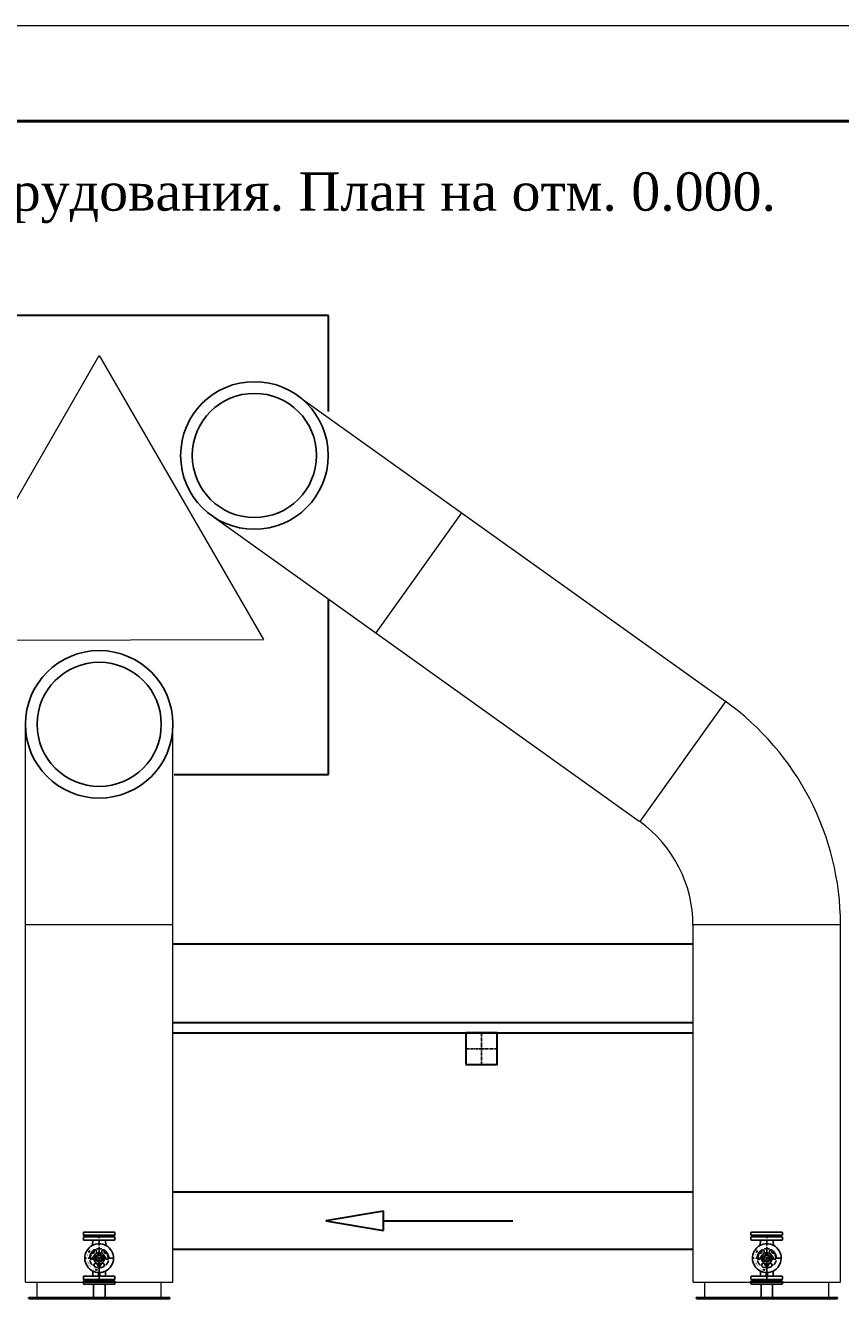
# Model space of a CAD drawing. Header units: millimetres. Extents: x 196 to 1773810, y -221320 to 153872.
# Tile 192 of 256: x 1154650 to 1158905, y -198263 to -191620. Entities that reach past the tile are written whole.
import ezdxf
from ezdxf.enums import TextEntityAlignment as Align

# ---------------------------------------------------------------- set-up
doc = ezdxf.new("R2010")
doc.units = ezdxf.units.MM
doc.linetypes.add('CENTER', pattern=[50.8, 31.75, -6.35, 6.35, -6.35])
doc.layers.add('(007) Здания', color=7, linetype='Continuous')
for name, color, linetype, lineweight in [('00_Основной', 163, 'Continuous', 40), ('Текст', 7, 'Continuous', 30), ('ТМ-размеры', 25, 'Continuous', 20), ('中心线', 1, 'CENTER', 25)]:
    doc.layers.add(name, color=color, linetype=linetype, lineweight=lineweight)
doc.layers.add('Text 1', color=7, linetype='Continuous', lineweight=25, true_color=0x0000b3)
doc.styles.get("Standard").update_dxf_attribs({"font": 'arial.ttf'})
doc.styles.add('Times New Roman', font='times.ttf')

# ---------------------------------------------------------------- blocks, each defined once
blk = doc.blocks.new('*U21')
at = {"lineweight": 9}
blk.add_line((-20, 292), (400, 292), dxfattribs=at)
at = {"lineweight": 50}
blk.add_line((0, 287), (395, 287), dxfattribs=at)

msp = doc.modelspace()

# ---------------------------------------------------------------- linework, layer by layer
at = {"color": 252, "lineweight": 30, "ltscale": 10}
for p, q in [((1156231.8, -193134.1, 0), (1153838, -193134.1, 0)), ((1156231.8, -193635.1, 0), (1156231.8, -193134.1, 0)), ((1156231.8, -195527.9, 0), (1156231.8, -194612.7, 0)), ((1155425.5, -195527.9, 0), (1156231.8, -195527.9, 0)), ((1155420, -196411.5), (1158134.9, -196411.5)), ((1155419.9, -196822.5), (1158134.8, -196822.5)), ((1155419.9, -196877.3), (1158134.8, -196877.3)), ((1158134.7, -197708.2, 0.1), (1155419.8, -197708.2, 0.1)), ((1156518.8, -197808.2, -0.1), (1156218.8, -197858.2, -0.1)), ((1156518.8, -197908.2, -0.1), (1156518.8, -197808.2, -0.1)), ((1156218.8, -197858.2, -0.1), (1156518.8, -197908.2, -0.1)), ((1156518.8, -197858.2, -0.1), (1157194.3, -197858.2, -0.1)), ((1158134.6, -198008.2, 0), (1155419.8, -198008.2, 0))]:
    msp.add_line(p, q, dxfattribs=at)
at = {"color": 0, "linetype": 'Continuous', "lineweight": 0}
for p, q in [((1156072.2, -193552.2), (1158305, -195148.4, -0.4)), ((1155624.4, -194178.5), (1157853.8, -195772.4, -0.4)), ((1156926.3, -194162.8), (1156478.6, -194789.1)), ((1158304.1, -195147.8, -0.4), (1157856.3, -195774.1, -0.4)), ((1154649.8, -198178.4, -0.2), (1154650.2, -195266.7, -0.1)), ((1155419.8, -198178.3, -0.2), (1155420.1, -195267.5, 0)), ((1154650.1, -196311.5, -0.1), (1155420.1, -196311.5, 0)), ((1158134.6, -198178.4, 0.2), (1158134.9, -196311.5, 0.2)), ((1158134.6, -196311.5, 0.2), (1158904.6, -196311.5, 0.3)), ((1158904.6, -198178.3, 0.2), (1158904.6, -196311.5, 0.3)), ((1154649.8, -198178.3, 0), (1155419.8, -198178.3, 0)), ((1154710.8, -198258.3, -0.1), (1154710.8, -198178.3, 0)), ((1155358.9, -198258.3, -0.1), (1155358.9, -198178.3, 0)), ((1158134.7, -198178.3, 0.4), (1158904.7, -198178.3, 0.4)), ((1158195.6, -198258.3, 0.3), (1158195.6, -198178.3, 0.4)), ((1158843.7, -198258.3, 0.3), (1158843.7, -198178.3, 0.4))]:
    msp.add_line(p, q, dxfattribs=at)
at = {"color": 7, "linetype": 'CENTER', "lineweight": 25, "ltscale": 0.5}
for p, q in [((1157030.3, -196877.3), (1157030.3, -197041.7)), ((1156948.1, -196959.5), (1157112.5, -196959.5))]:
    msp.add_line(p, q, dxfattribs=at)
at = {"color": 252}
for p, q in [((1154952.3, -197931.4, 0.2), (1154952.3, -197919.3, 0.2)), ((1154952.3, -197943.9, 0.2), (1154952.3, -197956, 0.2)), ((1155115.4, -197917.3, 0.2), (1154954.3, -197917.3, 0.2)), ((1154982.3, -197934.2, 0.2), (1154954.3, -197933.4, 0.2)), ((1154954.3, -197933.4, 0.2), (1155115.4, -197933.4, 0.2)), ((1154982.3, -197941.2, 0.2), (1154954.3, -197941.9, 0.2)), ((1154954.3, -197941.9, 0.2), (1155115.4, -197941.9, 0.2)), ((1154954.3, -197958, 0.2), (1154994.1, -197958.7, 0.2)), ((1155115.4, -197958, 0.2), (1154954.3, -197958, 0.2)), ((1154982.3, -197934.2, 0.2), (1155087.4, -197934.2, 0.2)), ((1154982.3, -197941.2, 0.2), (1155087.4, -197941.2, 0.2)), ((1154983.9, -197937.7, 0.2), (1154983.2, -197934.9, 0.2)), ((1154983.9, -197937.7, 0.2), (1154983.2, -197940.5, 0.2)), ((1155085.7, -197937.7, 0.2), (1154983.9, -197937.7, 0.2)), ((1155085.7, -197937.7, 0.2), (1154983.9, -197937.7, 0.2)), ((1154999, -197986.8, 0.2), (1155001.9, -197967.9, 0.2)), ((1155067.8, -197967.9, 0.2), (1155070.7, -197986.8, 0.2)), ((1155075.6, -197958.7, 0.2), (1155115.4, -197958, 0.2)), ((1155085.7, -197937.7, 0.2), (1155086.5, -197934.9, 0.2)), ((1155085.7, -197937.7, 0.2), (1155086.5, -197940.5, 0.2)), ((1155087.4, -197934.2, 0.2), (1155115.4, -197933.4, 0.2)), ((1155087.4, -197941.2, 0.2), (1155115.4, -197941.9, 0.2)), ((1155117.3, -197919.3, 0.2), (1155117.3, -197931.4, 0.2)), ((1155117.3, -197956, 0.2), (1155117.3, -197943.9, 0.2)), ((1158437.2, -197931.4, 0.6), (1158437.2, -197919.3, 0.6)), ((1158437.2, -197943.9, 0.6), (1158437.2, -197956, 0.6)), ((1158600.2, -197917.3, 0.6), (1158439.1, -197917.3, 0.6)), ((1158467.1, -197934.2, 0.6), (1158439.1, -197933.4, 0.6)), ((1158439.1, -197933.4, 0.6), (1158600.2, -197933.4, 0.6)), ((1158467.1, -197941.2, 0.6), (1158439.1, -197941.9, 0.6)), ((1158439.1, -197941.9, 0.6), (1158600.2, -197941.9, 0.6)), ((1158439.1, -197958, 0.6), (1158479, -197958.7, 0.6)), ((1158600.2, -197958, 0.6), (1158439.1, -197958, 0.6)), ((1158467.1, -197934.2, 0.6), (1158572.2, -197934.2, 0.6)), ((1158467.1, -197941.2, 0.6), (1158572.2, -197941.2, 0.6)), ((1158468.8, -197937.7, 0.6), (1158468, -197934.9, 0.6)), ((1158468.8, -197937.7, 0.6), (1158468, -197940.5, 0.6)), ((1158570.6, -197937.7, 0.6), (1158468.8, -197937.7, 0.6)), ((1158570.6, -197937.7, 0.6), (1158468.8, -197937.7, 0.6)), ((1158483.8, -197986.8, 0.6), (1158486.7, -197967.9, 0.6)), ((1158552.6, -197967.9, 0.6), (1158555.5, -197986.8, 0.6)), ((1158560.4, -197958.7, 0.6), (1158600.2, -197958, 0.6)), ((1158570.6, -197937.7, 0.6), (1158571.3, -197934.9, 0.6)), ((1158570.6, -197937.7, 0.6), (1158571.3, -197940.5, 0.6)), ((1158572.2, -197934.2, 0.6), (1158600.2, -197933.4, 0.6)), ((1158572.2, -197941.2, 0.6), (1158600.2, -197941.9, 0.6)), ((1158602.2, -197919.3, 0.6), (1158602.2, -197931.4, 0.6)), ((1158602.2, -197956, 0.6), (1158602.2, -197943.9, 0.6)), ((1154979.9, -198021.9, 0.2), (1154980.7, -198022.4, 0.2)), ((1154986.4, -198013.2, 0.2), (1154982.6, -198016.6, 0.2)), ((1154982.6, -198016.6, 0.2), (1154983, -198016.9, 0.2)), ((1154983, -198016.9, 0.2), (1154983.8, -198017.4, 0.2)), ((1154983.8, -198017.4, 0.2), (1154984.4, -198017.8, 0.2)), ((1154984.4, -198017.8, 0.2), (1154986.4, -198013.2, 0.2)), ((1154993.5, -198024.6, 0.2), (1155000.2, -198028.4, 0.2)), ((1155000.2, -198028.4, 0.2), (1155009.2, -198023.2, 0.2)), ((1155020.8, -198025, 0.2), (1155006.1, -198039.7, 0.2)), ((1155009.2, -198012.8, 0.2), (1155006.7, -198011.4, 0.2)), ((1155009.2, -198023.2, 0.2), (1155009.2, -198012.8, 0.2)), ((1155016.4, -198052.7, 0.2), (1155025.6, -198036.7, 0.2)), ((1155020.8, -198016.9, 0.2), (1155020.8, -198024.2, 0.2)), ((1155025.6, -198036.7, 0.2), (1155044.1, -198036.7, 0.2)), ((1155044.1, -198036.7, 0.2), (1155053.3, -198052.7, 0.2)), ((1155048.8, -198024.2, 0.2), (1155048.8, -198016.9, 0.2)), ((1155063.6, -198039.7, 0.2), (1155048.9, -198025, 0.2)), ((1155063, -198011.4, 0.2), (1155060.5, -198012.8, 0.2)), ((1155060.5, -198012.8, 0.2), (1155060.5, -198023.2, 0.2)), ((1155060.5, -198023.2, 0.2), (1155069.5, -198028.4, 0.2)), ((1155069.5, -198028.4, 0.2), (1155076.2, -198024.6, 0.2)), ((1155078.7, -198032.7, 0.2), (1155080.7, -198032.7, 0.2)), ((1158464.7, -198021.9, 0.6), (1158465.6, -198022.4, 0.6)), ((1158471.3, -198013.2, 0.6), (1158467.4, -198016.6, 0.6)), ((1158467.4, -198016.6, 0.6), (1158467.8, -198016.9, 0.6)), ((1158467.8, -198016.9, 0.6), (1158468.7, -198017.4, 0.6)), ((1158468.7, -198017.4, 0.6), (1158469.2, -198017.8, 0.6)), ((1158469.2, -198017.8, 0.6), (1158471.3, -198013.2, 0.6)), ((1158478.3, -198024.6, 0.6), (1158485, -198028.4, 0.6)), ((1158485, -198028.4, 0.6), (1158494, -198023.2, 0.6)), ((1158505.6, -198025, 0.6), (1158490.9, -198039.7, 0.6)), ((1158494, -198012.8, 0.6), (1158491.5, -198011.4, 0.6)), ((1158494, -198023.2, 0.6), (1158494, -198012.8, 0.6)), ((1158501.2, -198052.7, 0.6), (1158510.4, -198036.7, 0.6)), ((1158505.7, -198016.9, 0.6), (1158505.7, -198024.2, 0.6)), ((1158510.4, -198036.7, 0.6), (1158528.9, -198036.7, 0.6)), ((1158528.9, -198036.7, 0.6), (1158538.1, -198052.7, 0.6)), ((1158533.7, -198024.2, 0.6), (1158533.7, -198016.9, 0.6)), ((1158548.4, -198039.7, 0.6), (1158533.7, -198025, 0.6)), ((1158547.8, -198011.4, 0.6), (1158545.3, -198012.8, 0.6)), ((1158545.3, -198012.8, 0.6), (1158545.3, -198023.2, 0.6)), ((1158545.3, -198023.2, 0.6), (1158554.3, -198028.4, 0.6)), ((1158554.3, -198028.4, 0.6), (1158561, -198024.6, 0.6)), ((1158563.5, -198032.7, 0.6), (1158565.5, -198032.7, 0.6)), ((1154956.3, -198052.7, 0.2), (1154968.2, -198052.7, 0.2)), ((1155003.2, -198054.8, 0.2), (1154996.9, -198058.4, 0.2)), ((1155007.8, -198093.3, 0.2), (1155009.2, -198092.5, 0.2)), ((1155009.2, -198092.5, 0.2), (1155009.2, -198084, 0.2)), ((1155017.2, -198079, 0.2), (1155010.9, -198082.7, 0.2)), ((1155018.6, -198112, 0.2), (1155013.5, -198111.4, 0.2)), ((1155013.5, -198111.4, 0.2), (1155017.9, -198113.8, 0.2)), ((1155025.6, -198068.7, 0.2), (1155016.4, -198052.7, 0.2)), ((1155017.9, -198113.8, 0.2), (1155018.1, -198113.4, 0.2)), ((1155018.1, -198113.4, 0.2), (1155018.4, -198112.5, 0.2)), ((1155018.4, -198112.5, 0.2), (1155018.6, -198112, 0.2)), ((1155018.8, -198078.3, 0.2), (1155021.9, -198081.4, 0.2)), ((1155022.4, -198101.1, 0.2), (1155034.8, -198101.5, 0.2)), ((1155022.8, -198068.7, 0.2), (1155046.8, -198068.7, 0.2)), ((1155023.9, -198114.7, 0.2), (1155024.1, -198113.7, 0.2)), ((1155024.8, -198078.8, 0.2), (1155024.8, -198087.7, 0.2)), ((1155026.8, -198089.7, 0.2), (1155026.3, -198089.7, 0.2)), ((1155031.3, -198094.7, 0.2), (1155031.3, -198080.5, 0.2)), ((1155033.3, -198096.7, 0.2), (1155034.8, -198096.7, 0.2)), ((1155034.8, -198096.7, 0.2), (1155036.3, -198096.7, 0.2)), ((1155034.8, -198101.5, 0.2), (1155047.3, -198101.1, 0.2)), ((1155038.3, -198080.5, 0.2), (1155038.3, -198094.7, 0.2)), ((1155043.3, -198089.7, 0.2), (1155042.8, -198089.7, 0.2)), ((1155053.3, -198052.7, 0.2), (1155044.1, -198068.7, 0.2)), ((1155044.8, -198087.7, 0.2), (1155044.8, -198078.8, 0.2)), ((1155047.8, -198081.4, 0.2), (1155050.9, -198078.3, 0.2)), ((1155058.8, -198082.7, 0.2), (1155052.5, -198079, 0.2)), ((1155060.5, -198084, 0.2), (1155060.5, -198092.5, 0.2)), ((1155060.5, -198092.5, 0.2), (1155061.9, -198093.3, 0.2)), ((1155072.8, -198058.4, 0.2), (1155066.5, -198054.8, 0.2)), ((1158441.1, -198052.7, 0.6), (1158453, -198052.7, 0.6)), ((1158488, -198054.8, 0.6), (1158481.7, -198058.4, 0.6)), ((1158492.6, -198093.3, 0.6), (1158494, -198092.5, 0.6)), ((1158494, -198092.5, 0.6), (1158494, -198084, 0.6)), ((1158502, -198079, 0.6), (1158495.7, -198082.7, 0.6)), ((1158503.4, -198112, 0.6), (1158498.3, -198111.4, 0.6)), ((1158498.3, -198111.4, 0.6), (1158502.7, -198113.8, 0.6)), ((1158510.4, -198068.7, 0.6), (1158501.2, -198052.7, 0.6)), ((1158502.7, -198113.8, 0.6), (1158502.9, -198113.4, 0.6)), ((1158502.9, -198113.4, 0.6), (1158503.2, -198112.5, 0.6)), ((1158503.2, -198112.5, 0.6), (1158503.4, -198112, 0.6)), ((1158503.6, -198078.3, 0.6), (1158506.7, -198081.4, 0.6)), ((1158507.2, -198101.1, 0.6), (1158519.7, -198101.5, 0.6)), ((1158507.7, -198068.7, 0.6), (1158531.7, -198068.7, 0.6)), ((1158508.7, -198114.7, 0.6), (1158508.9, -198113.7, 0.6)), ((1158509.7, -198078.8, 0.6), (1158509.7, -198087.7, 0.6)), ((1158511.7, -198089.7, 0.6), (1158511.2, -198089.7, 0.6)), ((1158516.2, -198094.7, 0.6), (1158516.2, -198080.5, 0.6)), ((1158518.2, -198096.7, 0.6), (1158519.7, -198096.7, 0.6)), ((1158519.7, -198096.7, 0.6), (1158521.2, -198096.7, 0.6)), ((1158519.7, -198101.5, 0.6), (1158532.1, -198101.1, 0.6)), ((1158523.2, -198080.5, 0.6), (1158523.2, -198094.7, 0.6)), ((1158528.2, -198089.7, 0.6), (1158527.7, -198089.7, 0.6)), ((1158538.1, -198052.7, 0.6), (1158528.9, -198068.7, 0.6)), ((1158529.7, -198087.7, 0.6), (1158529.7, -198078.8, 0.6)), ((1158532.7, -198081.4, 0.6), (1158535.7, -198078.3, 0.6)), ((1158543.6, -198082.7, 0.6), (1158537.3, -198079, 0.6)), ((1158545.3, -198084, 0.6), (1158545.3, -198092.5, 0.6)), ((1158545.3, -198092.5, 0.6), (1158546.7, -198093.3, 0.6)), ((1158557.6, -198058.4, 0.6), (1158551.3, -198054.8, 0.6)), ((1154952.3, -198161.4, 0.2), (1154952.3, -198149.3, 0.2)), ((1154952.3, -198173.9, 0.2), (1154952.3, -198186, 0.2)), ((1154954.3, -198147.3, 0.2), (1154994.5, -198146.6, 0.2)), ((1155115.4, -198147.3, 0.2), (1154954.3, -198147.3, 0.2)), ((1154954.3, -198163.4, 0.2), (1155115.4, -198163.4, 0.2)), ((1154982.3, -198164.2, 0.2), (1154954.3, -198163.4, 0.2)), ((1154982.3, -198171.2, 0.2), (1154954.3, -198171.9, 0.2)), ((1154954.3, -198171.9, 0.2), (1155115.4, -198171.9, 0.2)), ((1154982.3, -198164.2, 0.2), (1155087.4, -198164.2, 0.2)), ((1154982.3, -198171.2, 0.2), (1155087.4, -198171.2, 0.2)), ((1154983.9, -198167.7, 0.2), (1154983.2, -198164.9, 0.2)), ((1154983.9, -198167.7, 0.2), (1154983.2, -198170.5, 0.2)), ((1155085.7, -198167.7, 0.2), (1154983.9, -198167.7, 0.2)), ((1155085.7, -198167.7, 0.2), (1154983.9, -198167.7, 0.2)), ((1155002.3, -198138.5, 0.2), (1155001.9, -198120, 0.2)), ((1155031.8, -198127.6, 0.2), (1155031.8, -198143.7, 0.2)), ((1155034.8, -198127.7, 0.2), (1155034.8, -198172.2, 0.2)), ((1155037.8, -198127.6, 0.2), (1155037.8, -198143.7, 0.2)), ((1155067.8, -198120, 0.2), (1155067.4, -198138.5, 0.2)), ((1155075.2, -198146.6, 0.2), (1155115.4, -198147.3, 0.2)), ((1155085.7, -198167.7, 0.2), (1155086.5, -198164.9, 0.2)), ((1155085.7, -198167.7, 0.2), (1155086.5, -198170.5, 0.2)), ((1155087.4, -198164.2, 0.2), (1155115.4, -198163.4, 0.2)), ((1155087.4, -198171.2, 0.2), (1155115.4, -198171.9, 0.2)), ((1155117.3, -198161.4, 0.2), (1155117.3, -198149.3, 0.2)), ((1155117.3, -198173.9, 0.2), (1155117.3, -198186, 0.2)), ((1158437.2, -198161.4, 0.6), (1158437.2, -198149.3, 0.6)), ((1158437.2, -198173.9, 0.6), (1158437.2, -198186, 0.6)), ((1158439.1, -198147.3, 0.6), (1158479.3, -198146.6, 0.6)), ((1158600.2, -198147.3, 0.6), (1158439.1, -198147.3, 0.6)), ((1158439.1, -198163.4, 0.6), (1158600.2, -198163.4, 0.6)), ((1158467.1, -198164.2, 0.6), (1158439.1, -198163.4, 0.6)), ((1158467.1, -198171.2, 0.6), (1158439.1, -198171.9, 0.6)), ((1158439.1, -198171.9, 0.6), (1158600.2, -198171.9, 0.6)), ((1158467.1, -198164.2, 0.6), (1158572.2, -198164.2, 0.6)), ((1158467.1, -198171.2, 0.6), (1158572.2, -198171.2, 0.6)), ((1158468.8, -198167.7, 0.6), (1158468, -198164.9, 0.6)), ((1158468.8, -198167.7, 0.6), (1158468, -198170.5, 0.6)), ((1158570.6, -198167.7, 0.6), (1158468.8, -198167.7, 0.6)), ((1158570.6, -198167.7, 0.6), (1158468.8, -198167.7, 0.6)), ((1158487.1, -198138.5, 0.6), (1158486.7, -198120, 0.6)), ((1158516.7, -198127.6, 0.6), (1158516.7, -198143.7, 0.6)), ((1158519.7, -198127.7, 0.6), (1158519.7, -198172.2, 0.6)), ((1158522.7, -198127.6, 0.6), (1158522.7, -198143.7, 0.6)), ((1158552.6, -198120, 0.6), (1158552.2, -198138.5, 0.6)), ((1158560.1, -198146.6, 0.6), (1158600.2, -198147.3, 0.6)), ((1158570.6, -198167.7, 0.6), (1158571.3, -198164.9, 0.6)), ((1158570.6, -198167.7, 0.6), (1158571.3, -198170.5, 0.6)), ((1158572.2, -198164.2, 0.6), (1158600.2, -198163.4, 0.6)), ((1158572.2, -198171.2, 0.6), (1158600.2, -198171.9, 0.6)), ((1158602.2, -198161.4, 0.6), (1158602.2, -198149.3, 0.6)), ((1158602.2, -198173.9, 0.6), (1158602.2, -198186, 0.6)), ((1155115.4, -198188, 0.2), (1154954.3, -198188, 0.2)), ((1158600.2, -198188, 0.6), (1158439.1, -198188, 0.6))]:
    msp.add_line(p, q, dxfattribs=at)
at = {"color": 252, "lineweight": 25, "ltscale": 10}
for p, q in [((1154983.4, -198188, 0.2), (1155088.1, -198188, 0.2)), ((1155006, -198188, -0.1), (1155006, -198258.3, 0.4)), ((1155065.5, -198188, -0.1), (1155065.5, -198258.3, -0.1)), ((1158468.2, -198188, 0.6), (1158572.9, -198188, 0.6)), ((1158490.8, -198188, 0.3), (1158490.8, -198258.3, 0.8)), ((1158550.3, -198188, 0.3), (1158550.3, -198258.3, 0.3))]:
    msp.add_line(p, q, dxfattribs=at)
at = {"color": 252, "lineweight": 30, "ltscale": 10}
msp.add_lwpolyline([(1156948.1, -197041.7), (1157112.5, -197041.7), (1157112.5, -196877.3), (1156948.1, -196877.3), (1156948.1, -197041.7)], dxfattribs=at)
at = {"color": 252}
for centre, radius in [((1155034.8, -198052.7, 0.2), 15), ((1155034.8, -198052.7, 0.2), 4.63), ((1158519.7, -198052.7, 0.6), 15), ((1158519.7, -198052.7, 0.6), 4.63)]:
    msp.add_circle(centre, radius, dxfattribs=at)
at = {"color": 0, "linetype": 'Continuous', "lineweight": 0}
for centre, radius, start, end in [((1157468.8, -196315.6, 1.1), 1435.8, 0.16456, 54.51328), ((1157469.6, -196315, -0.4), 664.8, 359.91866, 54.43767)]:
    msp.add_arc(centre, radius, start, end, dxfattribs=at)
at = {"color": 252}
for centre, radius, start, end in [((1154954.3, -197919.3, 0.2), 2, 91, 180), ((1154954.3, -197931.4, 0.2), 2, 180, 268.5), ((1154954.3, -197943.9, 0.2), 2, 91.5, 180), ((1154954.3, -197956, 0.2), 2, 180, 269), ((1154982.2, -197935.2, 0.2), 1, 15, 88.5), ((1154982.2, -197940.2, 0.2), 1, 271.5, 345), ((1154994, -197966.7, 0.2), 8, 351.21079, 89), ((1155034.8, -198052.7, 0.2), 75, 90, 118.55966), ((1155034.8, -198052.7, 0.2), 75, 61.44034, 90), ((1155075.7, -197966.7, 0.2), 8, 91, 188.78921), ((1155087.5, -197935.2, 0.2), 1, 91.5, 165), ((1155087.5, -197940.2, 0.2), 1, 195, 268.5), ((1155115.3, -197919.3, 0.2), 2, 0, 89), ((1155115.3, -197931.4, 0.2), 2, 271.5, 0), ((1155115.3, -197943.9, 0.2), 2, 0, 88.5), ((1155115.3, -197956, 0.2), 2, 271, 0), ((1158439.2, -197919.3, 0.6), 2, 91, 180), ((1158439.2, -197931.4, 0.6), 2, 180, 268.5), ((1158439.2, -197943.9, 0.6), 2, 91.5, 180), ((1158439.2, -197956, 0.6), 2, 180, 269), ((1158467.1, -197935.2, 0.6), 1, 15, 88.5), ((1158467.1, -197940.2, 0.6), 1, 271.5, 345), ((1158478.8, -197966.7, 0.6), 8, 351.21079, 89), ((1158519.7, -198052.7, 0.6), 75, 90, 118.55966), ((1158519.7, -198052.7, 0.6), 75, 61.44034, 90), ((1158560.5, -197966.7, 0.6), 8, 91, 188.78921), ((1158572.3, -197935.2, 0.6), 1, 91.5, 165), ((1158572.3, -197940.2, 0.6), 1, 195, 268.5), ((1158600.2, -197919.3, 0.6), 2, 0, 89), ((1158600.2, -197931.4, 0.6), 2, 271.5, 0), ((1158600.2, -197943.9, 0.6), 2, 0, 88.5), ((1158600.2, -197956, 0.6), 2, 271, 0), ((1155034.8, -198052.7, 0.2), 75, 118.55966, 243.93453), ((1155034.8, -198052.7, 0.2), 63, 145.3669, 150.77147), ((1155034.8, -198052.7, 0.2), 62, 145.3669, 150.77147), ((1155034.8, -198052.7, 0.2), 50, 151.41967, 178.41186), ((1155034.8, -198052.7, 0.2), 46.5, 161.38299, 186.99541), ((1154976.6, -198033, 0.2), 15, 341.38299, 16.60359), ((1155034.8, -198052.7, 0.2), 50, 145.77676, 151.41967), ((1155034.8, -198052.7, 0.2), 50, 144.84122, 145.77676), ((1155034.8, -198052.7, 0.2), 50, 125.15878, 144.84122), ((1155000.2, -198018, 0.2), 8.55, 223.22884, 46.77116), ((1154999.2, -198047.9, 0.2), 8, 300, 352.33011), ((1155034.8, -198052.7, 0.2), 31.5, 155.6504, 183.62721), ((1155034.8, -198052.7, 0.2), 50, 124.30104, 125.15878), ((1155034.8, -198052.7, 0.2), 50, 121.58814, 124.30104), ((1155034.8, -198052.7, 0.2), 28, 127.66989, 172.33011), ((1155012.8, -198016.9, 0.2), 8, 0, 121.58814), ((1155034.8, -198052.7, 0.2), 20, 306.8699, 233.1301), ((1155012.8, -198024.2, 0.2), 8, 307.66989, 0), ((1155034.8, -198052.7, 0.2), 50, 73.7398, 106.2602), ((1155034.8, -198052.7, 0.2), 28, 66.8676, 113.1324), ((1155056.8, -198016.9, 0.2), 8, 58.41186, 180), ((1155056.8, -198024.2, 0.2), 8, 180, 185.87071), ((1155056.8, -198024.2, 0.2), 8, 185.87071, 232.33011), ((1155034.8, -198052.7, 0.2), 28, 7.66989, 52.33011), ((1155069.5, -198018, 0.2), 8.55, 133.22884, 316.77116), ((1155034.8, -198052.7, 0.2), 50, 55.69896, 58.41186), ((1155070.5, -198047.9, 0.2), 8, 187.66989, 238.20078), ((1155034.8, -198052.7, 0.2), 50, 54.84122, 55.69896), ((1155034.8, -198052.7, 0.2), 50, 35.15878, 54.84122), ((1155034.8, -198052.7, 0.2), 31.5, 356.37279, 24.3496), ((1155034.8, -198052.7, 0.2), 75, 296.06547, 61.44034), ((1155034.8, -198052.7, 0.2), 50, 34.22324, 35.15878), ((1155034.8, -198052.7, 0.2), 50, 28.58033, 34.22324), ((1155093.1, -198033, 0.2), 15, 163.39641, 178.05339), ((1155093.1, -198033, 0.2), 15, 178.05339, 198.61701), ((1155078.7, -198031.7, 0.2), 1, 239.00121, 270), ((1155034.8, -198052.7, 0.2), 50, 23.57818, 28.58033), ((1155034.8, -198052.7, 0.2), 46.5, 0, 18.61701), ((1155034.8, -198052.7, 0.2), 50, 1.58814, 23.57818), ((1158519.7, -198052.7, 0.6), 75, 118.55966, 243.93453), ((1158519.7, -198052.7, 0.6), 63, 145.3669, 150.77147), ((1158519.7, -198052.7, 0.6), 62, 145.3669, 150.77147), ((1158519.7, -198052.7, 0.6), 50, 151.41967, 178.41186), ((1158519.7, -198052.7, 0.6), 46.5, 161.38299, 186.99541), ((1158461.4, -198033, 0.6), 15, 341.38299, 16.60359), ((1158519.7, -198052.7, 0.6), 50, 145.77676, 151.41967), ((1158519.7, -198052.7, 0.6), 50, 144.84122, 145.77676), ((1158519.7, -198052.7, 0.6), 50, 125.15878, 144.84122), ((1158485, -198018, 0.6), 8.55, 223.22884, 46.77116), ((1158484, -198047.9, 0.6), 8, 300, 352.33011), ((1158519.7, -198052.7, 0.6), 31.5, 155.6504, 183.62721), ((1158519.7, -198052.7, 0.6), 50, 124.30104, 125.15878), ((1158519.7, -198052.7, 0.6), 50, 121.58814, 124.30104), ((1158519.7, -198052.7, 0.6), 28, 127.66989, 172.33011), ((1158497.7, -198016.9, 0.6), 8, 0, 121.58814), ((1158519.7, -198052.7, 0.6), 20, 306.8699, 233.1301), ((1158497.7, -198024.2, 0.6), 8, 307.66989, 0), ((1158519.7, -198052.7, 0.6), 50, 73.7398, 106.2602), ((1158519.7, -198052.7, 0.6), 28, 66.8676, 113.1324), ((1158541.7, -198016.9, 0.6), 8, 58.41186, 180), ((1158541.7, -198024.2, 0.6), 8, 180, 185.87071), ((1158541.7, -198024.2, 0.6), 8, 185.87071, 232.33011), ((1158519.7, -198052.7, 0.6), 28, 7.66989, 52.33011), ((1158554.3, -198018, 0.6), 8.55, 133.22884, 316.77116), ((1158519.7, -198052.7, 0.6), 50, 55.69896, 58.41186), ((1158555.3, -198047.9, 0.6), 8, 187.66989, 238.20078), ((1158519.7, -198052.7, 0.6), 50, 54.84122, 55.69896), ((1158519.7, -198052.7, 0.6), 31.5, 356.37279, 24.3496), ((1158519.7, -198052.7, 0.6), 50, 35.15878, 54.84122), ((1158519.7, -198052.7, 0.6), 75, 296.06547, 61.44034), ((1158519.7, -198052.7, 0.6), 50, 34.22324, 35.15878), ((1158519.7, -198052.7, 0.6), 50, 28.58033, 34.22324), ((1158577.9, -198033, 0.6), 15, 178.05339, 198.61701), ((1158577.9, -198033, 0.6), 15, 163.39641, 178.05339), ((1158563.5, -198031.7, 0.6), 1, 239.00121, 270), ((1158519.7, -198052.7, 0.6), 50, 23.57818, 28.58033), ((1158519.7, -198052.7, 0.6), 46.5, 0, 18.61701), ((1158519.7, -198052.7, 0.6), 50, 1.58814, 23.57818), ((1154992.9, -198051.5, 0.2), 8, 178.41186, 238.58401), ((1155034.8, -198052.7, 0.2), 50, 193.7398, 226.2602), ((1154992.9, -198051.5, 0.2), 8, 238.58401, 300), ((1155014.9, -198089.6, 0.2), 8, 143.90243, 198.32432), ((1155034.8, -198052.7, 0.2), 28, 186.8676, 233.1324), ((1155000.2, -198087.3, 0.2), 8.55, 325.782, 16.44476), ((1155014.9, -198089.6, 0.2), 8, 198.32432, 207.72285), ((1155014.9, -198089.6, 0.2), 8, 207.72285, 241.58814), ((1155014.9, -198089.6, 0.2), 8, 135.07613, 143.90243), ((1155014.9, -198089.6, 0.2), 8, 120, 135.07613), ((1155034.8, -198052.7, 0.2), 50, 241.58814, 255.57227), ((1155021.2, -198086, 0.2), 8, 107.30055, 120), ((1155034.8, -198052.7, 0.2), 63, 254.55207, 260), ((1155034.8, -198052.7, 0.2), 62, 254.62565, 260), ((1155021.2, -198086, 0.2), 8, 67.66989, 107.30055), ((1155034.8, -198052.7, 0.2), 31.5, 245.6504, 251.50612), ((1155034.8, -198052.7, 0.2), 50, 255.57227, 266.54104), ((1155034.8, -198052.7, 0.2), 28, 247.66989, 277.18076), ((1155026.8, -198087.7, 0.2), 2, 180, 270), ((1155026.3, -198094.7, 0.2), 5, 0, 90), ((1155030.8, -198102.4, 0.2), 1, 349.52027, 88), ((1155033.3, -198094.7, 0.2), 2, 180, 270), ((1155034.8, -198052.7, 0.2), 50, 266.54104, 273.45896), ((1155036.3, -198094.7, 0.2), 2, 270, 0), ((1155038.8, -198102.4, 0.2), 1, 92, 190.47973), ((1155034.8, -198052.7, 0.2), 50, 273.45896, 284.42773), ((1155034.8, -198052.7, 0.2), 28, 277.18076, 290.92483), ((1155043.3, -198094.7, 0.2), 5, 90, 180), ((1155042.8, -198087.7, 0.2), 2, 270, 0), ((1155034.8, -198052.7, 0.2), 31.5, 288.49388, 294.3496), ((1155048.5, -198086, 0.2), 8, 72.69945, 112.33011), ((1155034.8, -198052.7, 0.2), 50, 284.42773, 298.41186), ((1155048.5, -198086, 0.2), 8, 60, 72.69945), ((1155034.8, -198052.7, 0.2), 28, 306.8676, 353.1324), ((1155054.8, -198089.6, 0.2), 8, 298.41186, 332.27715), ((1155054.8, -198089.6, 0.2), 8, 44.92387, 60), ((1155054.8, -198089.6, 0.2), 8, 36.09757, 44.92387), ((1155069.5, -198087.3, 0.2), 8.55, 163.55524, 214.218), ((1155054.8, -198089.6, 0.2), 8, 341.67568, 36.09757), ((1155054.8, -198089.6, 0.2), 8, 332.27715, 341.67568), ((1155070.5, -198047.9, 0.2), 8, 238.20078, 240), ((1155034.8, -198052.7, 0.2), 50, 313.7398, 346.2602), ((1155076.8, -198051.5, 0.2), 8, 240, 301.41599), ((1155076.8, -198051.5, 0.2), 8, 301.41599, 1.58814), ((1155034.8, -198052.7, 0.2), 46.5, 353.00459, 0), ((1158477.7, -198051.5, 0.6), 8, 178.41186, 238.58401), ((1158519.7, -198052.7, 0.6), 50, 193.7398, 226.2602), ((1158477.7, -198051.5, 0.6), 8, 238.58401, 300), ((1158499.7, -198089.6, 0.6), 8, 143.90243, 198.32432), ((1158519.7, -198052.7, 0.6), 28, 186.8676, 233.1324), ((1158485, -198087.3, 0.6), 8.55, 325.782, 16.44476), ((1158499.7, -198089.6, 0.6), 8, 198.32432, 207.72285), ((1158499.7, -198089.6, 0.6), 8, 207.72285, 241.58814), ((1158499.7, -198089.6, 0.6), 8, 135.07613, 143.90243), ((1158499.7, -198089.6, 0.6), 8, 120, 135.07613), ((1158519.7, -198052.7, 0.6), 50, 241.58814, 255.57227), ((1158506, -198086, 0.6), 8, 107.30055, 120), ((1158519.7, -198052.7, 0.6), 63, 254.55207, 260), ((1158519.7, -198052.7, 0.6), 62, 254.62565, 260), ((1158506, -198086, 0.6), 8, 67.66989, 107.30055), ((1158519.7, -198052.7, 0.6), 31.5, 245.6504, 251.50612), ((1158519.7, -198052.7, 0.6), 50, 255.57227, 266.54104), ((1158519.7, -198052.7, 0.6), 28, 247.66989, 277.18076), ((1158511.7, -198087.7, 0.6), 2, 180, 270), ((1158511.2, -198094.7, 0.6), 5, 0, 90), ((1158515.7, -198102.4, 0.6), 1, 349.52027, 88), ((1158518.2, -198094.7, 0.6), 2, 180, 270), ((1158519.7, -198052.7, 0.6), 50, 266.54104, 273.45896), ((1158521.2, -198094.7, 0.6), 2, 270, 0), ((1158519.7, -198052.7, 0.6), 50, 273.45896, 284.42773), ((1158523.7, -198102.4, 0.6), 1, 92, 190.47973), ((1158519.7, -198052.7, 0.6), 28, 277.18076, 290.92483), ((1158528.2, -198094.7, 0.6), 5, 90, 180), ((1158527.7, -198087.7, 0.6), 2, 270, 0), ((1158519.7, -198052.7, 0.6), 31.5, 288.49388, 294.3496), ((1158533.3, -198086, 0.6), 8, 72.69945, 112.33011), ((1158519.7, -198052.7, 0.6), 50, 284.42773, 298.41186), ((1158533.3, -198086, 0.6), 8, 60, 72.69945), ((1158519.7, -198052.7, 0.6), 28, 306.8676, 353.1324), ((1158539.6, -198089.6, 0.6), 8, 298.41186, 332.27715), ((1158539.6, -198089.6, 0.6), 8, 44.92387, 60), ((1158539.6, -198089.6, 0.6), 8, 36.09757, 44.92387), ((1158554.3, -198087.3, 0.6), 8.55, 163.55524, 214.218), ((1158539.6, -198089.6, 0.6), 8, 341.67568, 36.09757), ((1158539.6, -198089.6, 0.6), 8, 332.27715, 341.67568), ((1158555.3, -198047.9, 0.6), 8, 238.20078, 240), ((1158519.7, -198052.7, 0.6), 50, 313.7398, 346.2602), ((1158561.6, -198051.5, 0.6), 8, 240, 301.41599), ((1158561.6, -198051.5, 0.6), 8, 301.41599, 1.58814), ((1158519.7, -198052.7, 0.6), 46.5, 353.00459, 0), ((1154954.3, -198149.3, 0.2), 2, 91, 180), ((1154954.3, -198161.4, 0.2), 2, 180, 268.5), ((1154954.3, -198173.9, 0.2), 2, 91.5, 180), ((1154982.2, -198165.2, 0.2), 1, 15, 88.5), ((1154982.2, -198170.2, 0.2), 1, 271.5, 345), ((1154994.3, -198138.6, 0.2), 8, 271, 1.32164), ((1155034.8, -198052.7, 0.2), 75, 243.93453, 267.70756), ((1155030.8, -198143.7, 0.2), 1, 270, 0), ((1155034.8, -198052.7, 0.2), 75, 267.70756, 270), ((1155034.8, -198052.7, 0.2), 75, 270, 272.29244), ((1155034.8, -198052.7, 0.2), 75, 272.29244, 296.06547), ((1155038.8, -198143.7, 0.2), 1, 180, 270), ((1155075.4, -198138.6, 0.2), 8, 178.67836, 269), ((1155087.5, -198165.2, 0.2), 1, 91.5, 165), ((1155087.5, -198170.2, 0.2), 1, 195, 268.5), ((1155115.3, -198149.3, 0.2), 2, 0, 89), ((1155115.3, -198161.4, 0.2), 2, 271.5, 0), ((1155115.3, -198173.9, 0.2), 2, 0, 88.5), ((1158439.2, -198149.3, 0.6), 2, 91, 180), ((1158439.2, -198161.4, 0.6), 2, 180, 268.5), ((1158439.2, -198173.9, 0.6), 2, 91.5, 180), ((1158467.1, -198165.2, 0.6), 1, 15, 88.5), ((1158467.1, -198170.2, 0.6), 1, 271.5, 345), ((1158479.1, -198138.6, 0.6), 8, 271, 1.32164), ((1158519.7, -198052.7, 0.6), 75, 243.93453, 267.70756), ((1158515.7, -198143.7, 0.6), 1, 270, 0), ((1158519.7, -198052.7, 0.6), 75, 267.70756, 270), ((1158519.7, -198052.7, 0.6), 75, 270, 272.29244), ((1158519.7, -198052.7, 0.6), 75, 272.29244, 296.06547), ((1158523.7, -198143.7, 0.6), 1, 180, 270), ((1158560.2, -198138.6, 0.6), 8, 178.67836, 269), ((1158572.3, -198165.2, 0.6), 1, 91.5, 165), ((1158572.3, -198170.2, 0.6), 1, 195, 268.5), ((1158600.2, -198149.3, 0.6), 2, 0, 89), ((1158600.2, -198161.4, 0.6), 2, 271.5, 0), ((1158600.2, -198173.9, 0.6), 2, 0, 88.5), ((1154954.3, -198186, 0.2), 2, 180, 269), ((1155115.3, -198186, 0.2), 2, 271, 0), ((1158439.2, -198186, 0.6), 2, 180, 269), ((1158600.2, -198186, 0.6), 2, 271, 0)]:
    msp.add_arc(centre, radius, start, end, dxfattribs=at)
at = {"layer": '00_Основной', "lineweight": 30, "ltscale": 10}
for p, q in [((1154667, -198258.3, 0.4), (1155403.3, -198258.3, 0.4)), ((1154667, -198263.1, 0.1), (1154667, -198258.3, 0.1)), ((1154667, -198263.1, 0.4), (1155403.3, -198263.1, 0.4)), ((1154667, -198263.4, 0.4), (1155403.3, -198263.4, 0.4)), ((1155403.3, -198263.1, 0.1), (1155403.3, -198258.3, 0.1)), ((1158151.8, -198258.3, 0.8), (1158888.1, -198258.3, 0.8)), ((1158151.9, -198263.1, 0.5), (1158151.9, -198258.3, 0.5)), ((1158151.9, -198263.1, 0.8), (1158888.1, -198263.1, 0.8)), ((1158151.9, -198263.4, 0.8), (1158888.1, -198263.4, 0.8)), ((1158888.1, -198263.1, 0.5), (1158888.1, -198258.3, 0.5))]:
    msp.add_line(p, q, dxfattribs=at)
at = {"layer": 'Text 1', "color": 18, "lineweight": 0, "true_color": 0x000000}
for p, q in [((1154179.5, -194827.6, 0), (1155034.8, -193341.6, 0)), ((1155034.8, -193341.6, 0), (1155892.9, -194823.3, 0)), ((1154179.5, -194827.6, 0), (1155892.9, -194823.3, 0))]:
    msp.add_line(p, q, dxfattribs=at)
at = {"layer": 'ТМ-размеры', "color": 0, "linetype": 'ByBlock', "lineweight": 25}
for centre, radius in [((1155845.2, -193863.7, 0.1), 385.1), ((1155845.2, -193863.7, 0.1), 324.1), ((1155034.9, -195266.8, 0), 385.1), ((1155034.9, -195266.8, 0), 324.1)]:
    msp.add_circle(centre, radius, dxfattribs=at)
at = {"layer": '中心线', "color": 252}
for p, q in [((1155034.8, -198037.7, 0.2), (1155034.8, -197933.4, 0.2)), ((1158519.7, -198037.7, 0.6), (1158519.7, -197933.4, 0.6)), ((1155034.8, -198127.7, 0.2), (1155034.8, -198037.7, 0.2)), ((1158519.7, -198127.7, 0.6), (1158519.7, -198037.7, 0.6)), ((1154977.3, -198052.7, 0.2), (1155116.6, -198052.7, 0.2)), ((1158462.2, -198052.7, 0.6), (1158601.4, -198052.7, 0.6))]:
    msp.add_line(p, q, dxfattribs=at)

# ---------------------------------------------------------------- block references
at = {"layer": '(007) Здания', "lineweight": 30, "ltscale": 500, "xscale": 100, "yscale": 100, "zscale": 100}
msp.add_blockref('*U21', (1136189.1, -220819.6), dxfattribs=at)

# ---------------------------------------------------------------- texts
at = {"color": 252, "width": 0.9}
for s, rotation, p in [('L', 83.5, (1154972.5, -198049.4, 0.2)), ('O', 259, (1154973.3, -198042.9, 0.2)), ('S', 74.5, (1154974.2, -198038.2, 0.2)), ('E', 70, (1154976, -198032.4, 0.2)), ('L', 83.5, (1158457.3, -198049.4, 0.6)), ('O', 259, (1158458.2, -198042.9, 0.6)), ('S', 74.5, (1158459, -198038.2, 0.6)), ('E', 70, (1158460.8, -198032.4, 0.6)), ('C', 88, (1154972.4, -198054.9, 0.2)), ('-', 279, (1154973.1, -198062.5, 0.2)), ('R', 108, (1154975.9, -198072.8, 0.2)), ('E', 112.5, (1154977.7, -198077.7, 0.2)), ('M', 117, (1154980.7, -198083.1, 0.2)), ('R', 121.5, (1154983.7, -198088, 0.2)), ('E', 127.11313, (1154986.8, -198092.2, 0.2)), ('F', 130.5, (1154990.3, -198096, 0.2)), ('-', 319.5, (1154995.2, -198101.4, 0.2)), ('U', 148.5, (1155002.9, -198106.7, 0.2)), ('Z', 333, (1155006.5, -198108.4, 0.2)), ('C', 88, (1158457.2, -198054.9, 0.6)), ('-', 279, (1158457.9, -198062.5, 0.6)), ('R', 108, (1158460.7, -198072.8, 0.6)), ('E', 112.5, (1158462.5, -198077.7, 0.6)), ('M', 117, (1158465.5, -198083.1, 0.6)), ('R', 121.5, (1158468.5, -198088, 0.6)), ('E', 127.11313, (1158471.6, -198092.2, 0.6)), ('F', 130.5, (1158475.1, -198096, 0.6)), ('-', 319.5, (1158480, -198101.4, 0.6)), ('U', 148.5, (1158487.7, -198106.7, 0.6)), ('Z', 333, (1158491.3, -198108.4, 0.6))]:
    msp.add_text(s, height=5, rotation=rotation, dxfattribs=at).set_placement(p, align=Align.MIDDLE_CENTER)
at = {"layer": 'Текст', "linetype": 'ByBlock', "lineweight": 50, "insert": (1152196.8, -192386.3, 0.1), "char_height": 200, "width": 6558.993, "attachment_point": 1, "style": 'Times New Roman'}
msp.add_mtext('Расположение оборудования. План на отм. 0.000.', dxfattribs=at)

doc.saveas('drawing.dxf')
